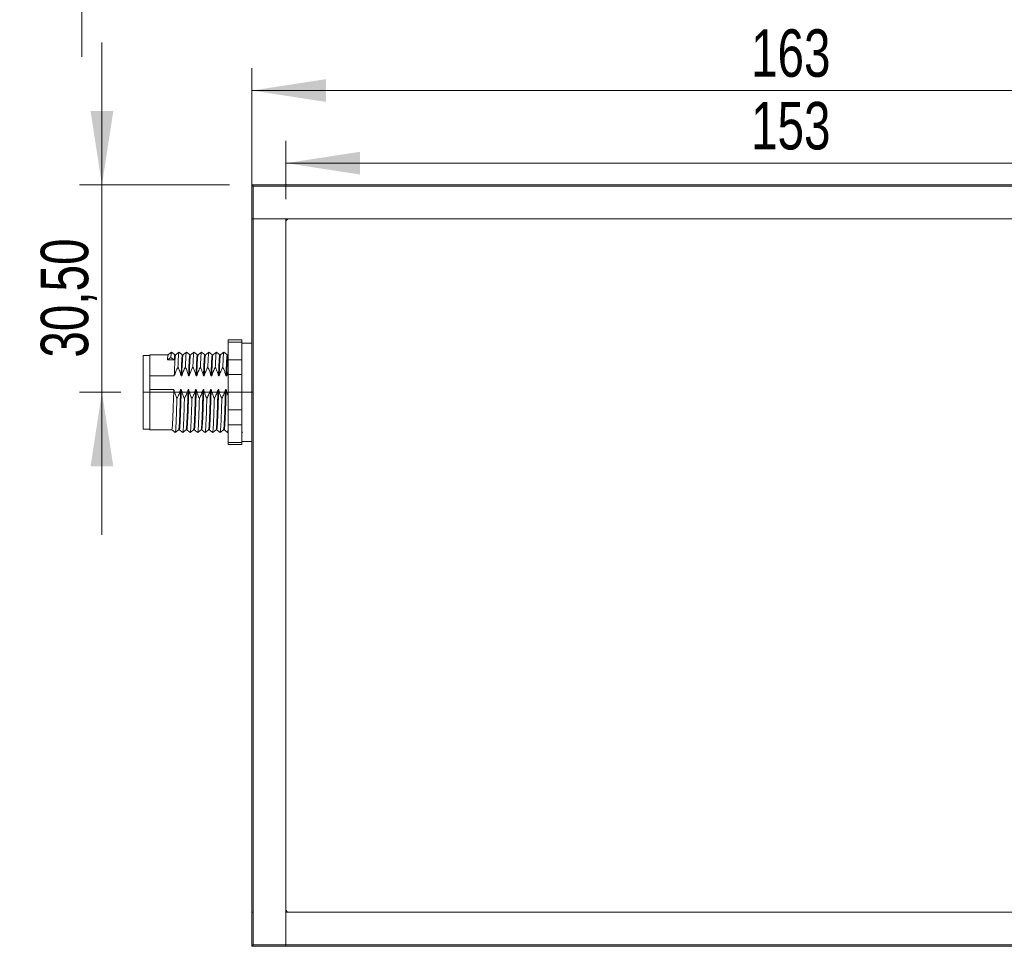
# Model space of a CAD drawing. Header units: millimetres. Extents: x 16 to 406, y 17 to 284.
# Tile 9 of 28: x 101 to 145, y 126 to 167. Entities that reach past the tile are written whole.
import ezdxf

# ---------------------------------------------------------------- set-up
doc = ezdxf.new("R2010")
doc.units = ezdxf.units.MM
doc.linetypes.add('CENTERX2', pattern=[20.32, 12.7, -2.54, 2.54, -2.54])
doc.styles.add('SLDTEXTSTYLE0', font='TXT', dxfattribs={"width": 0.75})
doc.dimstyles.new('SLDDIMSTYLE0', dxfattribs={"dimtxt": 2.116667, "dimasz": 3.302, "dimexe": 0, "dimexo": 0.0625, "dimgap": 0.529167, "dimtad": 1, "dimtoh": 1, "dimlfac": 3.3, "dimrnd": 1e-09, "dimzin": 12, "dimdsep": 46, "dimtxsty": 'SLDTEXTSTYLE0', "dimsah": 1, "dimcen": 0.09, "dimadec": 0, "dimazin": 0, "dimtfac": 1, "dimtofl": 0, "dimtmove": 0, "dimatfit": 3, "dimfxl": 1, "dimtolj": 1, "dimtzin": 12, "dimarcsym": 0})
doc.dimstyles.new('SLDDIMSTYLE2', dxfattribs={"dimtxt": 2.116667, "dimasz": 3.302, "dimexe": 0, "dimexo": 0.0625, "dimgap": 0.529167, "dimtad": 1, "dimtoh": 1, "dimlfac": 3.3, "dimrnd": 1e-09, "dimzin": 12, "dimdsep": 46, "dimtxsty": 'SLDTEXTSTYLE0', "dimsah": 1, "dimcen": 0.09, "dimadec": 0, "dimazin": 0, "dimtfac": 1, "dimtofl": 0, "dimtmove": 0, "dimatfit": 3, "dimfxl": 1, "dimtolj": 1, "dimtzin": 12, "dimarcsym": 0})

# ---------------------------------------------------------------- blocks, each defined once
blk = doc.blocks.new('*D70')
at = {"color": 7, "linetype": 'Continuous', "lineweight": 0}
for p, q in [((105.128, 159.778), (105.128, 166.128)), ((110.815, 159.778), (104.128, 159.778)), ((105.128, 150.535), (105.128, 159.778)), ((105.966, 150.535), (104.128, 150.535)), ((105.128, 150.535), (105.128, 144.185))]:
    blk.add_line(p, q, dxfattribs=at)
for points in [[(105.128, 159.778), (105.636, 163.08), (104.62, 163.08)], [(105.128, 150.535), (104.62, 147.233), (105.636, 147.233)]]:
    blk.add_solid(points, dxfattribs=at)
at = {"color": 7, "linetype": 'Continuous', "lineweight": 0, "insert": (102.4, 152.081), "char_height": 2.1167, "attachment_point": 1, "rotation": 90, "style": 'SLDTEXTSTYLE0'}
blk.add_mtext('30,50', dxfattribs=at)
blk = doc.blocks.new('*D73')
at = {"color": 7, "linetype": 'Continuous', "lineweight": 0}
for p, q in [((113.33, 159.141), (113.33, 161.75)), ((159.693, 159.141), (159.693, 161.75)), ((113.33, 160.75), (159.693, 160.75))]:
    blk.add_line(p, q, dxfattribs=at)
for points in [[(113.33, 160.75), (116.632, 160.242), (116.632, 161.258)], [(159.693, 160.75), (156.391, 161.258), (156.391, 160.242)]]:
    blk.add_solid(points, dxfattribs=at)
at = {"color": 7, "linetype": 'Continuous', "lineweight": 0, "insert": (134.058, 163.479), "char_height": 2.1167, "attachment_point": 1, "style": 'SLDTEXTSTYLE0'}
blk.add_mtext('153', dxfattribs=at)
blk = doc.blocks.new('*D74')
at = {"color": 7, "linetype": 'Continuous', "lineweight": 0}
for p, q in [((111.815, 159.263), (111.815, 164.987)), ((161.208, 160.778), (161.208, 164.987)), ((111.815, 163.987), (161.208, 163.987))]:
    blk.add_line(p, q, dxfattribs=at)
for points in [[(111.815, 163.987), (115.117, 163.479), (115.117, 164.495)], [(161.208, 163.987), (157.906, 164.495), (157.906, 163.479)]]:
    blk.add_solid(points, dxfattribs=at)
at = {"color": 7, "linetype": 'Continuous', "lineweight": 0, "insert": (134.058, 166.716), "char_height": 2.1167, "attachment_point": 1, "style": 'SLDTEXTSTYLE0'}
blk.add_mtext('163', dxfattribs=at)
blk = doc.blocks.new('*D76')
at = {"color": 7, "linetype": 'Continuous', "lineweight": 0}
for p, q in [((104.228, 174.724), (104.228, 184.287)), ((105.966, 174.724), (103.228, 174.724)), ((104.228, 174.724), (104.228, 171.845)), ((110.815, 171.845), (103.228, 171.845)), ((104.228, 171.845), (104.228, 165.495))]:
    blk.add_line(p, q, dxfattribs=at)
for points in [[(104.228, 174.724), (104.736, 178.026), (103.72, 178.026)], [(104.228, 171.845), (103.72, 168.543), (104.736, 168.543)]]:
    blk.add_solid(points, dxfattribs=at)
at = {"color": 7, "linetype": 'Continuous', "lineweight": 0, "insert": (101.499, 177.23), "char_height": 2.1167, "attachment_point": 1, "rotation": 90, "style": 'SLDTEXTSTYLE0'}
blk.add_mtext('9,50', dxfattribs=at)

msp = doc.modelspace()

# ---------------------------------------------------------------- linework, layer by layer
at = {"color": 7, "linetype": 'Continuous', "lineweight": 15}
for p, q in [((111.8145, 159.7777), (111.8751, 159.7171)), ((111.8145, 159.7777), (113.3297, 159.7777)), ((111.8145, 158.2626), (111.8145, 159.7777)), ((113.3297, 159.7171), (113.3297, 159.7777)), ((113.3297, 159.7777), (159.6933, 159.7777)), ((113.3297, 159.7171), (111.8751, 159.7171)), ((111.8751, 159.7171), (111.8751, 158.2626)), ((159.6933, 159.7171), (113.3297, 159.7171)), ((111.8145, 127.3535), (111.8145, 158.2626)), ((111.8145, 158.2626), (111.8751, 158.2626)), ((111.8751, 158.2626), (111.8145, 158.2626)), ((111.8751, 158.2626), (111.8751, 127.3535)), ((111.8751, 158.2626), (113.3297, 158.2626)), ((159.6933, 158.2626), (111.8751, 158.2626)), ((113.3297, 158.2626), (113.3297, 125.8989)), ((113.3297, 127.4747), (113.3297, 158.1414)), ((113.4509, 158.2626), (159.5721, 158.2626)), ((110.7539, 152.766), (110.7539, 152.8675)), ((111.36, 152.766), (110.7539, 152.766)), ((110.7539, 152.766), (110.7539, 151.9787)), ((111.36, 152.8675), (111.36, 152.766)), ((111.36, 152.766), (111.36, 152.6583)), ((111.36, 152.6583), (111.36, 152.0863)), ((106.9661, 149.7171), (106.9661, 152.1717)), ((107.2691, 151.2644), (107.2691, 152.202)), ((108.0494, 151.9787), (108.2009, 152.0837)), ((108.3524, 151.9787), (108.0494, 151.9787)), ((108.2009, 152.0837), (108.3524, 151.9787)), ((110.7539, 151.9787), (111.36, 151.9787)), ((110.7539, 151.3226), (110.7539, 151.9787)), ((111.36, 152.0863), (111.36, 151.9787)), ((111.36, 151.9787), (111.36, 151.3226)), ((107.2691, 151.2644), (107.2691, 150.9588)), ((107.2691, 151.2644), (108.351, 151.2644)), ((108.654, 151.2644), (108.6843, 151.2644)), ((108.9873, 151.2644), (109.0176, 151.2644)), ((109.3207, 151.2644), (109.351, 151.2644)), ((109.654, 151.2644), (109.6843, 151.2644)), ((109.9873, 151.2644), (110.0176, 151.2644)), ((110.3207, 151.2644), (110.351, 151.2644)), ((110.654, 151.2644), (110.6843, 151.2644)), ((111.36, 151.3226), (110.7539, 151.3226)), ((110.7539, 151.3226), (110.7539, 149.748)), ((111.36, 151.3226), (111.36, 151.1073)), ((111.36, 151.1073), (111.36, 149.9633)), ((107.2691, 150.9588), (107.2691, 150.6532)), ((108.3311, 150.6532), (107.2691, 150.6532)), ((107.2691, 148.8686), (107.2691, 150.6532)), ((108.6645, 150.6532), (108.6342, 150.6532)), ((108.9978, 150.6532), (108.9675, 150.6532)), ((109.3311, 150.6532), (109.3008, 150.6532)), ((109.6645, 150.6532), (109.6342, 150.6532)), ((109.9978, 150.6532), (109.9675, 150.6532)), ((110.3311, 150.6532), (110.3008, 150.6532)), ((110.6645, 150.6532), (110.6342, 150.6532)), ((106.9661, 148.8989), (106.9661, 149.7171)), ((110.7539, 149.748), (111.36, 149.748)), ((110.7539, 149.0919), (110.7539, 149.748)), ((111.36, 149.9633), (111.36, 149.748)), ((111.36, 149.748), (111.36, 149.0919)), ((111.36, 149.0919), (110.7539, 149.0919)), ((110.7539, 149.0919), (110.7539, 148.3046)), ((111.36, 149.0919), (111.36, 148.9843)), ((111.36, 148.9843), (111.36, 148.4123)), ((111.36, 148.4123), (111.36, 148.3046)), ((110.7539, 148.3046), (111.36, 148.3046)), ((110.7539, 148.2031), (110.7539, 148.3046)), ((111.36, 148.3046), (111.36, 148.2031)), ((111.8751, 127.3535), (111.8145, 127.3535)), ((111.8145, 125.8383), (111.8145, 127.3535)), ((111.8751, 127.3535), (111.8751, 125.8989)), ((113.3297, 127.3535), (161.1479, 127.3535)), ((113.3297, 125.8989), (113.3297, 127.3535)), ((159.5721, 127.3535), (113.4509, 127.3535)), ((111.8145, 125.8383), (111.8751, 125.8989)), ((113.3297, 125.8383), (111.8145, 125.8383)), ((111.8751, 125.8989), (113.3297, 125.8989)), ((113.3297, 125.8989), (113.3297, 125.8383)), ((113.3297, 125.8989), (159.6933, 125.8989)), ((113.3297, 125.8383), (113.3297, 125.8989)), ((159.6933, 125.8383), (113.3297, 125.8383))]:
    msp.add_line(p, q, dxfattribs=at)
at = {"color": 7, "linetype": 'CENTERX2', "lineweight": 0}
msp.add_line((106.9661, 150.5353), (111.8751, 150.5353), dxfattribs=at)
at = {"color": 7, "linetype": 'Continuous', "lineweight": 15}
for centre, start, end in [((113.4509, 158.1414), 90, 180), ((113.4509, 127.4747), 180, 270)]:
    msp.add_arc(centre, 0.1212, start, end, dxfattribs=at)
for points in [[(111.36, 152.8675), (110.7539, 152.8675)], [(111.8145, 152.7323), (111.36, 152.7323)], [(107.2691, 152.1717), (106.9661, 152.1717)], [(108.0769, 152.202), (107.2691, 152.202)], [(108.4106, 152.202), (108.3803, 152.202)], [(108.7439, 152.202), (108.7136, 152.202)], [(109.0773, 152.202), (109.0469, 152.202)], [(109.4107, 152.202), (109.3803, 152.202)], [(109.744, 152.202), (109.7137, 152.202)], [(110.0773, 152.202), (110.047, 152.202)], [(110.4106, 152.202), (110.3803, 152.202)], [(110.7439, 152.202), (110.7136, 152.202)], [(110.7539, 152.2105), (110.7427, 152.2015)], [(111.3818, 152.2013), (111.36, 152.2188)], [(110.6843, 151.2644), (110.7539, 151.462)], [(106.9661, 148.8989), (107.2691, 148.8989)], [(107.2691, 148.8686), (108.244, 148.8686)], [(108.547, 148.8686), (108.5773, 148.8686)], [(108.8803, 148.8686), (108.9106, 148.8686)], [(109.2136, 148.8686), (109.244, 148.8686)], [(109.547, 148.8686), (109.5773, 148.8686)], [(109.8804, 148.8686), (109.9106, 148.8686)], [(110.2136, 148.8686), (110.2439, 148.8686)], [(110.5469, 148.8686), (110.5772, 148.8686)], [(111.36, 148.7753), (111.3943, 148.7479)], [(109.0609, 148.7599), (109.0578, 148.7533)], [(110.7302, 148.748), (110.7539, 148.767)], [(111.36, 148.3383), (111.8145, 148.3383)], [(110.7539, 148.2031), (111.36, 148.2031)]]:
    msp.add_open_spline(points, degree=1, dxfattribs=at)
for points, knots in [([(108.2284, 152.3231), (108.2031, 152.3029), (108.1526, 152.2625), (108.1021, 152.2221), (108.0768, 152.2019)], [0, 0, 0, 0, 0.5000007, 1, 1, 1, 1]), ([(108.2283, 152.3101), (108.2242, 152.3063), (108.2148, 152.2975), (108.2059, 152.1602), (108.2009, 152.0837)], [0, 0, 0, 0, 0.441975, 1, 1, 1, 1]), ([(108.3817, 152.2015), (108.3564, 152.2217), (108.3059, 152.2621), (108.2554, 152.3025), (108.2301, 152.3227)], [0, 0, 0, 0, 0.5000008, 1, 1, 1, 1]), ([(108.5609, 152.3227), (108.5357, 152.3025), (108.4851, 152.2621), (108.4346, 152.2217), (108.4093, 152.2015)], [0, 0, 0, 0, 0.5000021, 1, 1, 1, 1]), ([(108.5609, 152.3039), (108.5581, 152.3052), (108.5502, 152.309), (108.5384, 152.1669), (108.5264, 151.9415), (108.5186, 151.7509), (108.5146, 151.6546)], [0, 0, 0, 0, 0.1734681, 0.5050227, 0.7497367, 1, 1, 1, 1]), ([(108.7152, 152.2013), (108.6899, 152.2215), (108.6394, 152.262), (108.5888, 152.3024), (108.5636, 152.3226)], [0, 0, 0, 0, 0.499994, 1, 1, 1, 1]), ([(108.8943, 152.3227), (108.869, 152.3025), (108.8185, 152.2621), (108.7679, 152.2217), (108.7427, 152.2015)], [0, 0, 0, 0, 0.5000021, 1, 1, 1, 1]), ([(108.8942, 152.3068), (108.8926, 152.3101), (108.8859, 152.3243), (108.8744, 152.2039), (108.8614, 151.98), (108.8524, 151.7638), (108.8479, 151.6546)], [0, 0, 0, 0, 0.10228246, 0.43548845, 0.71474148, 1, 1, 1, 1]), ([(109.0485, 152.2013), (109.0232, 152.2215), (108.9727, 152.262), (108.9222, 152.3024), (108.8969, 152.3226)], [0, 0, 0, 0, 0.4999985, 1, 1, 1, 1]), ([(109.2276, 152.3227), (109.2023, 152.3025), (109.1518, 152.2621), (109.1013, 152.2217), (109.076, 152.2015)], [0, 0, 0, 0, 0.5000021, 1, 1, 1, 1]), ([(109.2302, 152.3082), (109.2288, 152.3137), (109.2224, 152.34), (109.2104, 152.238), (109.1963, 152.0177), (109.1863, 151.7763), (109.1813, 151.6546)], [0, 0, 0, 0, 0.0827498, 0.3992171, 0.6969631, 1, 1, 1, 1]), ([(109.3818, 152.2013), (109.3566, 152.2215), (109.306, 152.262), (109.2555, 152.3024), (109.2302, 152.3226)], [0, 0, 0, 0, 0.499994, 1, 1, 1, 1]), ([(109.5609, 152.3227), (109.5357, 152.3025), (109.4851, 152.2621), (109.4346, 152.2217), (109.4093, 152.2015)], [0, 0, 0, 0, 0.5000021, 1, 1, 1, 1]), ([(109.5609, 152.3148), (109.5562, 152.3031), (109.5463, 152.2784), (109.5322, 152.0622), (109.5213, 151.8238), (109.5153, 151.6731), (109.5146, 151.6546)], [0, 0, 0, 0, 0.294635, 0.6226315, 0.9537327, 1, 1, 1, 1]), ([(109.7152, 152.2013), (109.6899, 152.2215), (109.6394, 152.262), (109.5888, 152.3024), (109.5636, 152.3226)], [0, 0, 0, 0, 0.4999985, 1, 1, 1, 1]), ([(109.8943, 152.3227), (109.869, 152.3025), (109.8185, 152.2621), (109.7679, 152.2217), (109.7427, 152.2015)], [0, 0, 0, 0, 0.5000021, 1, 1, 1, 1]), ([(109.8942, 152.3059), (109.8907, 152.3034), (109.8819, 152.297), (109.8684, 152.1173), (109.8568, 151.8768), (109.8498, 151.7009), (109.8479, 151.6546)], [0, 0, 0, 0, 0.2234082, 0.5536032, 0.8823697, 1, 1, 1, 1]), ([(110.0485, 152.2013), (110.0232, 152.2215), (109.9727, 152.262), (109.9222, 152.3024), (109.8969, 152.3226)], [0, 0, 0, 0, 0.499994, 1, 1, 1, 1]), ([(110.2276, 152.3227), (110.2023, 152.3025), (110.1518, 152.2621), (110.1013, 152.2217), (110.076, 152.2015)], [0, 0, 0, 0, 0.5000021, 1, 1, 1, 1]), ([(110.2275, 152.304), (110.2251, 152.3063), (110.2176, 152.3137), (110.2048, 152.1663), (110.1924, 151.9285), (110.1843, 151.7279), (110.1813, 151.6546)], [0, 0, 0, 0, 0.1521441, 0.484336, 0.8114093, 1, 1, 1, 1]), ([(110.3818, 152.2013), (110.3566, 152.2215), (110.306, 152.262), (110.2555, 152.3024), (110.2302, 152.3226)], [0, 0, 0, 0, 0.4999985, 1, 1, 1, 1]), ([(110.5609, 152.3227), (110.5357, 152.3025), (110.4851, 152.2621), (110.4346, 152.2217), (110.4093, 152.2015)], [0, 0, 0, 0, 0.5000021, 1, 1, 1, 1]), ([(110.5609, 152.3089), (110.5596, 152.3121), (110.5532, 152.3285), (110.5413, 152.2087), (110.528, 151.9793), (110.5187, 151.7542), (110.5146, 151.6546)], [0, 0, 0, 0, 0.0809447, 0.4145503, 0.7410272, 1, 1, 1, 1]), ([(110.7152, 152.2013), (110.6899, 152.2215), (110.6394, 152.262), (110.5888, 152.3024), (110.5636, 152.3226)], [0, 0, 0, 0, 0.499994, 1, 1, 1, 1]), ([(108.0773, 152.1912), (108.073, 152.1876), (108.0635, 152.1797), (108.0544, 152.0499), (108.0494, 151.9787)], [0, 0, 0, 0, 0.4518196, 1, 1, 1, 1]), ([(108.4093, 152.1839), (108.4066, 152.185), (108.3987, 152.1884), (108.3857, 152.0433), (108.3711, 151.7719), (108.3589, 151.4843), (108.3524, 151.3027), (108.351, 151.2644)], [0, 0, 0, 0, 0.1371144, 0.4013741, 0.6622973, 0.9288678, 1, 1, 1, 1]), ([(108.3803, 152.1912), (108.376, 152.1876), (108.3665, 152.1797), (108.3574, 152.0499), (108.3524, 151.9787)], [0, 0, 0, 0, 0.4518196, 1, 1, 1, 1]), ([(108.7136, 152.1851), (108.7105, 152.1868), (108.7022, 152.1914), (108.6887, 152.044), (108.6741, 151.7717), (108.662, 151.4843), (108.6554, 151.3027), (108.654, 151.2644)], [0, 0, 0, 0, 0.1560296, 0.4144964, 0.6697, 0.9304271, 1, 1, 1, 1]), ([(108.7426, 152.1867), (108.741, 152.1898), (108.7343, 152.2028), (108.7221, 152.085), (108.7077, 151.8406), (108.6945, 151.5428), (108.6868, 151.3326), (108.6843, 151.2644)], [0, 0, 0, 0, 0.0799443, 0.3455515, 0.6058145, 0.872023, 1, 1, 1, 1]), ([(109.0469, 152.1854), (109.0449, 152.1896), (109.0378, 152.2048), (109.0252, 152.0858), (109.0108, 151.8403), (108.9975, 151.5428), (108.9898, 151.3326), (108.9873, 151.2644)], [0, 0, 0, 0, 0.10028092, 0.36001728, 0.61452746, 0.87485179, 1, 1, 1, 1]), ([(109.0759, 152.196), (109.0755, 152.1974), (109.0699, 152.2156), (109.0586, 152.12), (109.0443, 151.9047), (109.0301, 151.6), (109.0213, 151.3621), (109.0176, 151.2644)], [0, 0, 0, 0, 0.022878, 0.2893438, 0.5498085, 0.8151577, 1, 1, 1, 1]), ([(109.3803, 152.1921), (109.3794, 152.1952), (109.3734, 152.2165), (109.3617, 152.1212), (109.3473, 151.9043), (109.3331, 151.6001), (109.3243, 151.3621), (109.3207, 151.2644)], [0, 0, 0, 0, 0.0446697, 0.3051927, 0.5598486, 0.81928, 1, 1, 1, 1]), ([(109.4094, 152.194), (109.4047, 152.1832), (109.3948, 152.1602), (109.3807, 151.9582), (109.3658, 151.6573), (109.3558, 151.3914), (109.351, 151.2644)], [0, 0, 0, 0, 0.234068, 0.4951984, 0.7588008, 1, 1, 1, 1]), ([(109.7137, 152.1992), (109.7086, 152.1878), (109.6982, 152.1646), (109.6837, 151.9586), (109.6688, 151.6572), (109.6588, 151.3914), (109.654, 151.2644)], [0, 0, 0, 0, 0.2502745, 0.5058796, 0.7639044, 1, 1, 1, 1]), ([(109.7427, 152.1858), (109.7391, 152.1834), (109.7304, 152.1775), (109.7169, 152.0098), (109.7014, 151.7128), (109.6903, 151.4201), (109.6843, 151.2644)], [0, 0, 0, 0, 0.1771852, 0.4403126, 0.7023011, 1, 1, 1, 1]), ([(110.047, 152.1887), (110.043, 152.1864), (110.0339, 152.1811), (110.02, 152.0103), (110.0045, 151.7127), (109.9933, 151.4201), (109.9873, 151.2644)], [0, 0, 0, 0, 0.1950536, 0.4524669, 0.708766, 1, 1, 1, 1]), ([(110.0759, 152.1841), (110.0736, 152.1862), (110.066, 152.193), (110.0533, 152.0556), (110.0371, 151.7678), (110.0248, 151.4483), (110.0176, 151.2644)], [0, 0, 0, 0, 0.1201105, 0.3851543, 0.6461133, 1, 1, 1, 1]), ([(110.3803, 152.1845), (110.3775, 152.1874), (110.3695, 152.1957), (110.3563, 152.0563), (110.3401, 151.7676), (110.3278, 151.4482), (110.3207, 151.2644)], [0, 0, 0, 0, 0.1394773, 0.3986874, 0.6539026, 1, 1, 1, 1]), ([(110.4092, 152.1889), (110.408, 152.1917), (110.4017, 152.2068), (110.3897, 152.0963), (110.3765, 151.8782), (110.3631, 151.5901), (110.355, 151.3731), (110.351, 151.2644)], [0, 0, 0, 0, 0.0627917, 0.3286485, 0.5888226, 0.794146, 1, 1, 1, 1]), ([(110.7136, 152.1868), (110.7119, 152.191), (110.7051, 152.2084), (110.6928, 152.0972), (110.6795, 151.878), (110.6661, 151.5901), (110.6581, 151.3731), (110.654, 151.2644)], [0, 0, 0, 0, 0.083551, 0.3435191, 0.5979302, 0.7987057, 1, 1, 1, 1]), ([(110.7426, 152.2), (110.7425, 152.2004), (110.7373, 152.2193), (110.7263, 152.129), (110.7125, 151.9313), (110.6981, 151.6327), (110.6889, 151.3874), (110.6843, 151.2644)], [0, 0, 0, 0, 0.0058073, 0.2724135, 0.5330872, 0.765744, 1, 1, 1, 1]), ([(108.351, 151.2644), (108.3725, 151.3311), (108.4049, 151.4316), (108.4643, 151.5601), (108.4978, 151.6231), (108.5146, 151.6546)], [0, 0, 0, 0, 0.49646277, 0.74790414, 1, 1, 1, 1]), ([(108.5146, 151.6546), (108.5285, 151.6252), (108.5651, 151.5481), (108.6156, 151.4188), (108.6412, 151.316), (108.654, 151.2644)], [0, 0, 0, 0, 0.2340894, 0.6153344, 1, 1, 1, 1]), ([(108.6843, 151.2644), (108.7058, 151.3311), (108.7382, 151.4316), (108.7977, 151.5601), (108.8312, 151.6231), (108.8479, 151.6546)], [0, 0, 0, 0, 0.4964619, 0.7479037, 1, 1, 1, 1]), ([(108.8479, 151.6546), (108.8619, 151.6252), (108.8985, 151.5481), (108.9489, 151.4188), (108.9745, 151.316), (108.9873, 151.2644)], [0, 0, 0, 0, 0.2340889, 0.6153351, 1, 1, 1, 1]), ([(109.0176, 151.2644), (109.0392, 151.3311), (109.0716, 151.4316), (109.131, 151.5601), (109.1645, 151.6231), (109.1813, 151.6546)], [0, 0, 0, 0, 0.49646277, 0.74790414, 1, 1, 1, 1]), ([(109.1813, 151.6546), (109.1952, 151.6252), (109.2318, 151.5481), (109.2822, 151.4188), (109.3078, 151.316), (109.3207, 151.2644)], [0, 0, 0, 0, 0.2340894, 0.6153344, 1, 1, 1, 1]), ([(109.351, 151.2644), (109.3725, 151.3311), (109.4049, 151.4316), (109.4643, 151.5601), (109.4978, 151.6231), (109.5146, 151.6546)], [0, 0, 0, 0, 0.4964619, 0.7479037, 1, 1, 1, 1]), ([(109.5146, 151.6546), (109.5285, 151.6252), (109.5651, 151.5481), (109.6156, 151.4188), (109.6412, 151.316), (109.654, 151.2644)], [0, 0, 0, 0, 0.2340889, 0.6153351, 1, 1, 1, 1]), ([(109.6843, 151.2644), (109.7058, 151.3311), (109.7382, 151.4316), (109.7977, 151.5601), (109.8312, 151.6231), (109.8479, 151.6546)], [0, 0, 0, 0, 0.49646277, 0.74790414, 1, 1, 1, 1]), ([(109.8479, 151.6546), (109.8619, 151.6252), (109.8985, 151.5481), (109.9489, 151.4188), (109.9745, 151.316), (109.9873, 151.2644)], [0, 0, 0, 0, 0.2340894, 0.6153344, 1, 1, 1, 1]), ([(110.0176, 151.2644), (110.0392, 151.3311), (110.0716, 151.4316), (110.131, 151.5601), (110.1645, 151.6231), (110.1813, 151.6546)], [0, 0, 0, 0, 0.4964619, 0.7479037, 1, 1, 1, 1]), ([(110.1813, 151.6546), (110.1952, 151.6252), (110.2318, 151.5481), (110.2822, 151.4188), (110.3078, 151.316), (110.3207, 151.2644)], [0, 0, 0, 0, 0.2340889, 0.6153351, 1, 1, 1, 1]), ([(110.351, 151.2644), (110.3725, 151.3311), (110.4049, 151.4316), (110.4643, 151.5601), (110.4978, 151.6231), (110.5146, 151.6546)], [0, 0, 0, 0, 0.49646277, 0.74790414, 1, 1, 1, 1]), ([(110.5146, 151.6546), (110.5285, 151.6252), (110.5651, 151.5481), (110.6156, 151.4188), (110.6412, 151.316), (110.654, 151.2644)], [0, 0, 0, 0, 0.2340894, 0.6153344, 1, 1, 1, 1]), ([(108.3311, 150.6532), (108.3291, 150.5895), (108.3218, 150.3645), (108.309, 149.9823), (108.2946, 149.5515), (108.2789, 149.1989), (108.2632, 148.9678), (108.2522, 148.8607), (108.2455, 148.879), (108.244, 148.8833)], [0, 0, 0, 0, 0.0700974, 0.2475689, 0.421051, 0.597665, 0.7744365, 0.947844, 1, 1, 1, 1]), ([(108.4705, 150.2631), (108.4566, 150.2924), (108.42, 150.3695), (108.3696, 150.4989), (108.344, 150.6016), (108.3311, 150.6532)], [0, 0, 0, 0, 0.2340889, 0.6153351, 1, 1, 1, 1]), ([(108.6342, 150.6532), (108.6126, 150.5865), (108.5802, 150.486), (108.5208, 150.3575), (108.4873, 150.2946), (108.4705, 150.2631)], [0, 0, 0, 0, 0.4964619, 0.7479037, 1, 1, 1, 1]), ([(108.6342, 150.6532), (108.6321, 150.5895), (108.6249, 150.3645), (108.6121, 149.9823), (108.5976, 149.5516), (108.5819, 149.1986), (108.5662, 148.9689), (108.5558, 148.8624), (108.5495, 148.8779), (108.5485, 148.8805)], [0, 0, 0, 0, 0.0712994, 0.251814, 0.4282707, 0.607913, 0.7877157, 0.9640966, 1, 1, 1, 1]), ([(108.6645, 150.6532), (108.6635, 150.6239), (108.6574, 150.4334), (108.6457, 150.0813), (108.6309, 149.6376), (108.6157, 149.2655), (108.5997, 149.0065), (108.5877, 148.8732), (108.5799, 148.8829), (108.5773, 148.8862)], [0, 0, 0, 0, 0.0322733, 0.2098948, 0.3840865, 0.5597168, 0.7370749, 0.9104518, 1, 1, 1, 1]), ([(108.8039, 150.2631), (108.79, 150.2924), (108.7533, 150.3695), (108.7029, 150.4989), (108.6773, 150.6016), (108.6645, 150.6532)], [0, 0, 0, 0, 0.2340894, 0.6153344, 1, 1, 1, 1]), ([(108.9675, 150.6532), (108.946, 150.5865), (108.9136, 150.486), (108.8542, 150.3575), (108.8207, 150.2946), (108.8039, 150.2631)], [0, 0, 0, 0, 0.49646277, 0.74790414, 1, 1, 1, 1]), ([(108.9675, 150.6532), (108.9666, 150.6239), (108.9604, 150.4334), (108.9487, 150.0813), (108.934, 149.6376), (108.9187, 149.2655), (108.9027, 149.0065), (108.8908, 148.8732), (108.8829, 148.8829), (108.8803, 148.8862)], [0, 0, 0, 0, 0.0322733, 0.2098948, 0.3840866, 0.5597168, 0.7370749, 0.9104517, 1, 1, 1, 1]), ([(108.9978, 150.6532), (108.9926, 150.4933), (108.9822, 150.1752), (108.9671, 149.7247), (108.9524, 149.3368), (108.9363, 149.0514), (108.9231, 148.8872), (108.9143, 148.884), (108.9106, 148.8826)], [0, 0, 0, 0, 0.174779, 0.3474688, 0.5218649, 0.6994707, 0.8733836, 1, 1, 1, 1]), ([(109.1372, 150.2631), (109.1233, 150.2924), (109.0867, 150.3695), (109.0362, 150.4989), (109.0107, 150.6016), (108.9978, 150.6532)], [0, 0, 0, 0, 0.2340889, 0.6153351, 1, 1, 1, 1]), ([(109.3008, 150.6532), (109.2793, 150.5865), (109.2469, 150.486), (109.1875, 150.3575), (109.154, 150.2946), (109.1372, 150.2631)], [0, 0, 0, 0, 0.4964619, 0.7479037, 1, 1, 1, 1]), ([(109.3008, 150.6532), (109.2956, 150.4933), (109.2853, 150.1752), (109.2702, 149.7247), (109.2555, 149.3366), (109.2393, 149.052), (109.2266, 148.8911), (109.2183, 148.8871), (109.2151, 148.8855)], [0, 0, 0, 0, 0.17772512, 0.35332587, 0.53066158, 0.71126117, 0.88810557, 1, 1, 1, 1]), ([(109.3311, 150.6532), (109.3265, 150.5107), (109.3173, 150.2265), (109.303, 149.8027), (109.2891, 149.4125), (109.273, 149.1022), (109.2584, 148.9031), (109.2487, 148.8827), (109.244, 148.8729)], [0, 0, 0, 0, 0.1559542, 0.3108433, 0.4843848, 0.6618758, 0.8368606, 1, 1, 1, 1]), ([(109.4705, 150.2631), (109.4566, 150.2924), (109.42, 150.3695), (109.3696, 150.4989), (109.344, 150.6016), (109.3311, 150.6532)], [0, 0, 0, 0, 0.2340894, 0.6153344, 1, 1, 1, 1]), ([(109.6342, 150.6532), (109.6127, 150.5865), (109.5802, 150.486), (109.5208, 150.3575), (109.4873, 150.2946), (109.4705, 150.2631)], [0, 0, 0, 0, 0.49646277, 0.74790414, 1, 1, 1, 1]), ([(109.6342, 150.6532), (109.6295, 150.5107), (109.6203, 150.2265), (109.606, 149.8027), (109.5921, 149.4124), (109.5761, 149.1026), (109.5619, 148.9079), (109.5526, 148.8876), (109.5484, 148.8783)], [0, 0, 0, 0, 0.1585276, 0.3159724, 0.4923775, 0.6727972, 0.8506693, 1, 1, 1, 1]), ([(109.6645, 150.6532), (109.6604, 150.5281), (109.6523, 150.278), (109.639, 149.8822), (109.6257, 149.4934), (109.6098, 149.1552), (109.5943, 148.9447), (109.584, 148.8529), (109.5781, 148.8746), (109.5773, 148.8774)], [0, 0, 0, 0, 0.1371106, 0.2738677, 0.4471585, 0.6242343, 0.8003664, 0.9741022, 1, 1, 1, 1]), ([(109.8039, 150.2631), (109.79, 150.2924), (109.7533, 150.3695), (109.7029, 150.4989), (109.6773, 150.6016), (109.6645, 150.6532)], [0, 0, 0, 0, 0.2340889, 0.6153351, 1, 1, 1, 1]), ([(109.9675, 150.6532), (109.946, 150.5865), (109.9136, 150.486), (109.8542, 150.3575), (109.8207, 150.2946), (109.8039, 150.2631)], [0, 0, 0, 0, 0.4964619, 0.7479037, 1, 1, 1, 1]), ([(109.9675, 150.6532), (109.9634, 150.5281), (109.9554, 150.2781), (109.942, 149.8822), (109.9287, 149.4935), (109.9129, 149.1548), (109.8973, 148.9462), (109.8875, 148.8536), (109.8821, 148.8718), (109.8819, 148.8727)], [0, 0, 0, 0, 0.1394753, 0.2785911, 0.4548706, 0.6350005, 0.8141703, 0.9909025, 1, 1, 1, 1]), ([(109.9978, 150.6532), (109.9907, 150.4365), (109.9784, 150.0601), (109.9621, 149.5769), (109.9466, 149.2185), (109.9308, 148.9787), (109.9196, 148.8643), (109.9125, 148.8805), (109.9106, 148.8848)], [0, 0, 0, 0, 0.2356622, 0.4094415, 0.5859407, 0.7630702, 0.9365524, 1, 1, 1, 1]), ([(110.1372, 150.2631), (110.1233, 150.2924), (110.0867, 150.3695), (110.0362, 150.4989), (110.0107, 150.6016), (109.9978, 150.6532)], [0, 0, 0, 0, 0.2340894, 0.6153344, 1, 1, 1, 1]), ([(110.3008, 150.6532), (110.2793, 150.5865), (110.2469, 150.486), (110.1875, 150.3575), (110.154, 150.2946), (110.1372, 150.2631)], [0, 0, 0, 0, 0.49646277, 0.74790414, 1, 1, 1, 1]), ([(110.3008, 150.6532), (110.2937, 150.4365), (110.2814, 150.06), (110.2652, 149.577), (110.2496, 149.2182), (110.2338, 148.9797), (110.2231, 148.8664), (110.2165, 148.88), (110.2151, 148.8829)], [0, 0, 0, 0, 0.23969811, 0.41645351, 0.59597538, 0.77613836, 0.95259156, 1, 1, 1, 1]), ([(110.3311, 150.6532), (110.3252, 150.4714), (110.314, 150.1295), (110.2985, 149.6639), (110.2834, 149.2865), (110.2673, 149.0193), (110.255, 148.8772), (110.2469, 148.8835), (110.2439, 148.8858)], [0, 0, 0, 0, 0.1983512, 0.3729096, 0.5482264, 0.7257397, 0.899262, 1, 1, 1, 1]), ([(110.4705, 150.2631), (110.4566, 150.2924), (110.42, 150.3695), (110.3696, 150.4989), (110.344, 150.6016), (110.3311, 150.6532)], [0, 0, 0, 0, 0.2340889, 0.6153351, 1, 1, 1, 1]), ([(110.6342, 150.6532), (110.6126, 150.5865), (110.5802, 150.486), (110.5208, 150.3575), (110.4873, 150.2946), (110.4705, 150.2631)], [0, 0, 0, 0, 0.4964619, 0.7479037, 1, 1, 1, 1]), ([(110.6342, 150.6532), (110.6282, 150.4714), (110.6171, 150.1295), (110.6015, 149.6639), (110.5864, 149.2865), (110.5704, 149.0193), (110.5581, 148.8772), (110.5499, 148.8835), (110.5469, 148.8858)], [0, 0, 0, 0, 0.1983512, 0.3729096, 0.5482264, 0.7257397, 0.899262, 1, 1, 1, 1]), ([(110.6645, 150.6532), (110.6597, 150.5062), (110.6497, 150.1986), (110.6348, 149.754), (110.6201, 149.359), (110.604, 149.0661), (110.5904, 148.8918), (110.5813, 148.8838), (110.5772, 148.8803)], [0, 0, 0, 0, 0.1607898, 0.3365137, 0.5105902, 0.6881928, 0.8623659, 1, 1, 1, 1]), ([(110.7539, 150.3749), (110.7371, 150.4161), (110.7001, 150.5067), (110.677, 150.6015), (110.6645, 150.6532)], [0, 0, 0, 0, 0.4547377, 1, 1, 1, 1]), ([(108.4705, 150.2631), (108.4662, 150.1254), (108.4578, 149.853), (108.4451, 149.4569), (108.4304, 149.1019), (108.4147, 148.8529), (108.4034, 148.7373), (108.3962, 148.7595), (108.3942, 148.7656)], [0, 0, 0, 0, 0.1640412, 0.3244947, 0.5256247, 0.726934, 0.9244133, 1, 1, 1, 1]), ([(108.8039, 150.2631), (108.8001, 150.1431), (108.7927, 149.9056), (108.781, 149.5338), (108.7672, 149.1728), (108.7512, 148.8961), (108.7397, 148.7552), (108.7324, 148.7638), (108.7302, 148.7663)], [0, 0, 0, 0, 0.1478882, 0.2925822, 0.4996405, 0.7087351, 0.9131373, 1, 1, 1, 1]), ([(109.1372, 150.2631), (109.131, 150.062), (109.1197, 149.6947), (109.104, 149.2498), (109.0878, 148.944), (109.0751, 148.7714), (109.0667, 148.7671), (109.0635, 148.7654)], [0, 0, 0, 0, 0.2488475, 0.4546431, 0.6642252, 0.869451, 1, 1, 1, 1]), ([(109.4705, 150.2631), (109.4654, 150.0966), (109.4551, 149.7645), (109.4406, 149.331), (109.4246, 148.9983), (109.4104, 148.7894), (109.4011, 148.7677), (109.3968, 148.7577)], [0, 0, 0, 0, 0.2057421, 0.4104678, 0.6198518, 0.8262799, 1, 1, 1, 1]), ([(109.8039, 150.2631), (109.7998, 150.1317), (109.7905, 149.8346), (109.7772, 149.4179), (109.7613, 149.0543), (109.7458, 148.8305), (109.736, 148.7313), (109.7305, 148.751), (109.7302, 148.7521)], [0, 0, 0, 0, 0.1621073, 0.3664696, 0.5752943, 0.7830064, 0.9878933, 1, 1, 1, 1]), ([(110.1372, 150.2631), (110.1342, 150.1672), (110.1261, 149.9052), (110.1137, 149.5074), (110.0981, 149.1224), (110.0823, 148.8665), (110.0715, 148.7449), (110.0649, 148.7597), (110.0635, 148.7629)], [0, 0, 0, 0, 0.1180533, 0.3227936, 0.5307378, 0.739424, 0.9438144, 1, 1, 1, 1]), ([(110.4705, 150.2631), (110.4687, 150.2032), (110.4616, 149.9759), (110.45, 149.6006), (110.4349, 149.1954), (110.4189, 148.9098), (110.407, 148.7599), (110.3993, 148.7651), (110.3968, 148.7668)], [0, 0, 0, 0, 0.0736347, 0.2794376, 0.4861349, 0.6954209, 0.900003, 1, 1, 1, 1]), ([(108.2427, 148.8691), (108.2679, 148.8489), (108.3185, 148.8085), (108.369, 148.7681), (108.3943, 148.7479)], [0, 0, 0, 0, 0.5000024, 1, 1, 1, 1]), ([(108.3969, 148.748), (108.4222, 148.7682), (108.4727, 148.8086), (108.5232, 148.8491), (108.5485, 148.8693)], [0, 0, 0, 0, 0.5000015, 1, 1, 1, 1]), ([(108.576, 148.8691), (108.6013, 148.8489), (108.6518, 148.8085), (108.7023, 148.7681), (108.7276, 148.7479)], [0, 0, 0, 0, 0.4999979, 1, 1, 1, 1]), ([(108.7302, 148.748), (108.7555, 148.7682), (108.806, 148.8086), (108.8566, 148.8491), (108.8818, 148.8693)], [0, 0, 0, 0, 0.5000015, 1, 1, 1, 1]), ([(108.9093, 148.8691), (108.9346, 148.8489), (108.9851, 148.8085), (109.0357, 148.7681), (109.0609, 148.7479)], [0, 0, 0, 0, 0.5000024, 1, 1, 1, 1]), ([(109.0636, 148.748), (109.0888, 148.7682), (109.1394, 148.8086), (109.1899, 148.8491), (109.2152, 148.8693)], [0, 0, 0, 0, 0.5000015, 1, 1, 1, 1]), ([(109.2427, 148.8691), (109.2679, 148.8489), (109.3185, 148.8085), (109.369, 148.7681), (109.3943, 148.7479)], [0, 0, 0, 0, 0.4999979, 1, 1, 1, 1]), ([(109.3969, 148.748), (109.4222, 148.7682), (109.4727, 148.8086), (109.5232, 148.8491), (109.5485, 148.8693)], [0, 0, 0, 0, 0.5000015, 1, 1, 1, 1]), ([(109.576, 148.8691), (109.6013, 148.8489), (109.6518, 148.8085), (109.7023, 148.7681), (109.7276, 148.7479)], [0, 0, 0, 0, 0.5000024, 1, 1, 1, 1]), ([(109.7302, 148.748), (109.7555, 148.7682), (109.806, 148.8086), (109.8566, 148.8491), (109.8818, 148.8693)], [0, 0, 0, 0, 0.5000015, 1, 1, 1, 1]), ([(109.9093, 148.8691), (109.9346, 148.8489), (109.9851, 148.8085), (110.0357, 148.7681), (110.0609, 148.7479)], [0, 0, 0, 0, 0.4999979, 1, 1, 1, 1]), ([(110.0636, 148.748), (110.0888, 148.7682), (110.1394, 148.8086), (110.1899, 148.8491), (110.2152, 148.8693)], [0, 0, 0, 0, 0.5000015, 1, 1, 1, 1]), ([(110.2427, 148.8691), (110.2679, 148.8489), (110.3185, 148.8085), (110.369, 148.7681), (110.3943, 148.7479)], [0, 0, 0, 0, 0.5000024, 1, 1, 1, 1]), ([(110.3969, 148.748), (110.4222, 148.7682), (110.4727, 148.8086), (110.5232, 148.8491), (110.5485, 148.8693)], [0, 0, 0, 0, 0.5000015, 1, 1, 1, 1]), ([(110.576, 148.8691), (110.6013, 148.8489), (110.6518, 148.8085), (110.7023, 148.7681), (110.7276, 148.7479)], [0, 0, 0, 0, 0.4999979, 1, 1, 1, 1]), ([(110.7539, 148.9552), (110.7496, 148.8894), (110.7417, 148.7715), (110.7337, 148.7662), (110.7302, 148.7638)], [0, 0, 0, 0, 0.5587032, 1, 1, 1, 1])]:
    msp.add_open_spline(points, degree=3, knots=knots, dxfattribs=at)

# ---------------------------------------------------------------- dimensions: what is measured, and where the dimension line sits
at = {"color": 7, "linetype": 'Continuous', "lineweight": 0}
for base, p1, p2, picture, middle in [((104.2277, 171.845), (106.9661, 174.7238), (111.8145, 171.845), '*D76', (104.2277, 179.9646)), ((105.1281, 159.7777), (106.9661, 150.5353), (111.8145, 159.7777), '*D70', (105.1281, 155.5955))]:
    dim = msp.add_linear_dim(base=base, p1=p1, p2=p2, angle=90, dimstyle='SLDDIMSTYLE2', dxfattribs=at)
    dim.commit()
    dim.dimension.update_dxf_attribs({"geometry": picture, "text_midpoint": middle, "dimtype": 160})
for base, p1, p2, picture, middle in [((161.2085, 163.9871), (111.8145, 158.2626), (161.2085, 159.7777), '*D74', (136.4009, 163.9871)), ((159.6933, 160.7501), (113.3297, 158.1414), (159.6933, 158.1414), '*D73', (136.4009, 160.7501))]:
    dim = msp.add_linear_dim(base=base, p1=p1, p2=p2, dimstyle='SLDDIMSTYLE0', dxfattribs=at)
    dim.commit()
    dim.dimension.update_dxf_attribs({"geometry": picture, "text_midpoint": middle, "dimtype": 160})

doc.saveas('drawing.dxf')
